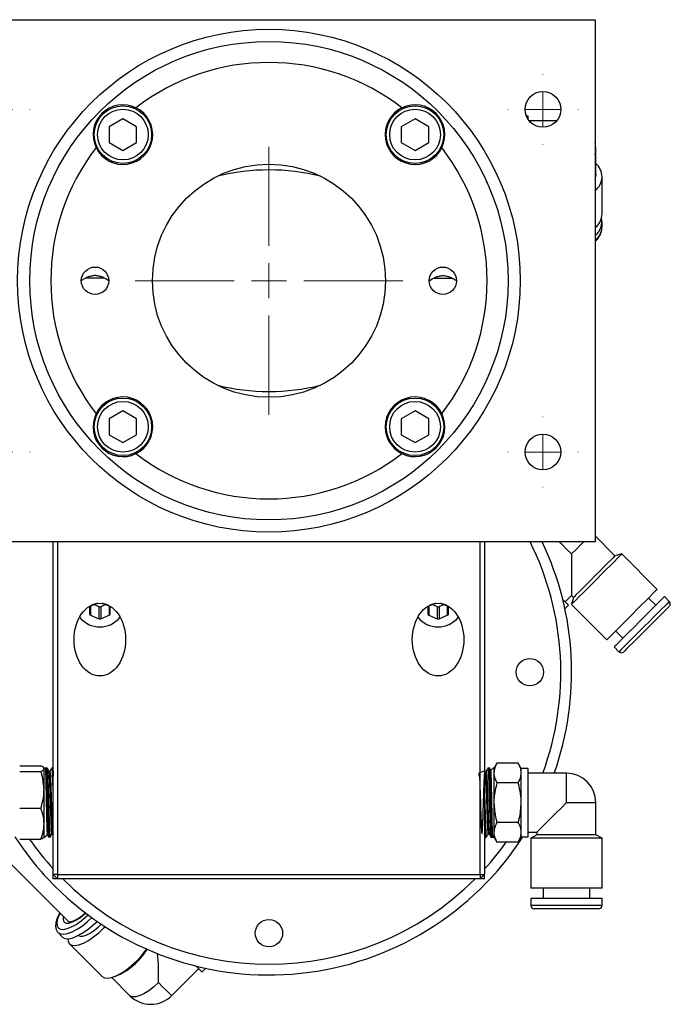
# Model space of a CAD drawing. Header units: inches. Extents: x 1 to 31, y 0.5 to 21.5.
# Tile 12 of 12: x 27.3 to 31, y 8.7 to 14.3. Entities that reach past the tile are written whole.
import ezdxf

# ---------------------------------------------------------------- set-up
doc = ezdxf.new("R2010")
doc.units = ezdxf.units.IN
doc.header["$MEASUREMENT"] = 0

# ---------------------------------------------------------------- blocks, each defined once
blk = doc.blocks.new('SW_CENTERMARKSYMBOL_0')
at = {"color": 0, "linetype": 'Continuous', "lineweight": 18}
for p, q in [((0, 0.2), (0, 0.2025)), ((0, 0), (0, 0.1)), ((-0.2, 0), (-0.2025, 0)), ((0, 0), (-0.1, 0)), ((0, 0), (0, -0.1)), ((0, 0), (0.1, 0)), ((0.2, 0), (0.2025, 0)), ((0, -0.2), (0, -0.2025))]:
    blk.add_line(p, q, dxfattribs=at)
blk = doc.blocks.new('SW_CENTERMARKSYMBOL_1')
at = {"color": 0, "linetype": 'Continuous', "lineweight": 18}
for p, q in [((0, 0.2), (0, 0.2025)), ((0, 0), (0, 0.1)), ((-0.2, 0), (-0.2025, 0)), ((0, 0), (-0.1, 0)), ((0, 0), (0, -0.1)), ((0, 0), (0.1, 0)), ((0.2, 0), (0.2025, 0)), ((0, -0.2), (0, -0.2025))]:
    blk.add_line(p, q, dxfattribs=at)
blk = doc.blocks.new('SW_CENTERMARKSYMBOL_2')
at = {"color": 0, "linetype": 'Continuous', "lineweight": 18}
for p, q in [((0, 0.2), (0, 0.2025)), ((0, 0), (0, 0.1)), ((-0.2, 0), (-0.2025, 0)), ((0, 0), (-0.1, 0)), ((0, 0), (0, -0.1)), ((0, 0), (0.1, 0)), ((0.2, 0), (0.2025, 0)), ((0, -0.2), (0, -0.2025))]:
    blk.add_line(p, q, dxfattribs=at)
blk = doc.blocks.new('SW_CENTERMARKSYMBOL_3')
at = {"color": 0, "linetype": 'Continuous', "lineweight": 18}
for p, q in [((0, 0.2), (0, 0.2025)), ((0, 0), (0, 0.1)), ((-0.2, 0), (-0.2025, 0)), ((0, 0), (-0.1, 0)), ((0, 0), (0, -0.1)), ((0, 0), (0.1, 0)), ((0.2, 0), (0.2025, 0)), ((0, -0.2), (0, -0.2025))]:
    blk.add_line(p, q, dxfattribs=at)
blk = doc.blocks.new('SW_CENTERMARKSYMBOL_4')
at = {"color": 0, "linetype": 'Continuous', "lineweight": 18}
for p, q in [((0, 0.2), (0, 0.77)), ((0, 0), (0, 0.1)), ((-0.2, 0), (-0.77, 0)), ((0, 0), (-0.1, 0)), ((0, 0), (0, -0.1)), ((0, 0), (0.1, 0)), ((0.2, 0), (0.77, 0)), ((0, -0.2), (0, -0.77))]:
    blk.add_line(p, q, dxfattribs=at)

msp = doc.modelspace()

# ---------------------------------------------------------------- linework, layer by layer
at = {"color": 7, "linetype": 'Continuous', "lineweight": 25}
for p, q in [((26.8148, 14.3111), (30.5648, 14.3111)), ((30.5648, 14.3111), (30.5648, 11.3111)), ((30.1798, 13.7575), (30.1696, 13.7575)), ((30.1798, 13.7383), (30.1798, 13.7575)), ((27.8501, 13.7417), (27.7713, 13.6963)), ((27.7713, 13.6963), (27.7713, 13.6054)), ((27.9288, 13.6963), (27.8501, 13.7417)), ((27.9288, 13.6054), (27.9288, 13.6963)), ((29.5295, 13.7417), (29.4507, 13.6963)), ((29.4507, 13.6963), (29.4507, 13.6054)), ((29.6082, 13.6963), (29.5295, 13.7417)), ((29.6082, 13.6054), (29.6082, 13.6963)), ((30.3434, 13.7299), (30.1861, 13.7299)), ((27.7713, 13.6054), (27.8501, 13.5599)), ((27.8501, 13.5599), (27.9288, 13.6054)), ((29.4507, 13.6054), (29.5295, 13.5599)), ((29.5295, 13.5599), (29.6082, 13.6054)), ((30.5694, 13.4235), (30.5694, 13.5606)), ((27.4313, 13.3802), (27.4354, 13.3732)), ((29.9412, 13.3716), (29.9462, 13.3801)), ((30.6049, 13.1947), (30.6049, 13.4083)), ((30.6049, 13.1215), (30.6049, 13.1508)), ((27.7433, 12.8247), (27.6342, 12.8247)), ((29.6363, 12.8247), (29.7454, 12.8247)), ((27.8501, 12.0624), (27.7713, 12.0169)), ((27.9288, 12.0169), (27.8501, 12.0624)), ((29.5295, 12.0624), (29.4507, 12.0169)), ((29.6082, 12.0169), (29.5295, 12.0624)), ((27.7713, 12.0169), (27.7713, 11.926)), ((27.9288, 11.926), (27.9288, 12.0169)), ((29.4507, 12.0169), (29.4507, 11.926)), ((29.6082, 11.926), (29.6082, 12.0169)), ((27.7713, 11.926), (27.8501, 11.8805)), ((27.8501, 11.8805), (27.9288, 11.926)), ((29.4507, 11.926), (29.5295, 11.8805)), ((29.5295, 11.8805), (29.6082, 11.926)), ((30.6792, 11.2299), (30.5648, 11.3443)), ((30.5648, 11.3111), (26.8148, 11.3111)), ((27.4498, 9.3986), (27.4498, 11.3111)), ((27.4748, 11.3111), (27.4748, 9.3986)), ((29.9048, 9.3986), (29.9048, 11.3111)), ((29.9298, 11.3111), (29.9298, 9.3986)), ((30.2603, 11.3111), (30.26, 11.3108)), ((30.4292, 11.2405), (30.4292, 11.0011)), ((30.7187, 11.2405), (30.6792, 11.2299)), ((30.9219, 11.0373), (30.7187, 11.2405)), ((30.4125, 10.9455), (30.3788, 10.9793)), ((30.393, 10.965), (30.4292, 11.0011)), ((30.4292, 11.0011), (30.4398, 10.9905)), ((30.4398, 10.9905), (30.4292, 10.951)), ((30.9136, 10.9454), (30.8718, 10.9872)), ((30.9915, 10.9677), (30.9637, 10.9956)), ((27.6585, 10.9338), (27.6585, 10.8952)), ((27.7033, 10.957), (27.6644, 10.941)), ((27.6644, 10.941), (27.6644, 10.888)), ((27.6846, 10.9493), (27.7116, 10.9383)), ((27.7116, 10.9383), (27.7116, 10.8687)), ((27.7234, 10.9383), (27.7504, 10.9493)), ((27.7234, 10.9383), (27.7234, 10.8687)), ((27.7707, 10.941), (27.7317, 10.957)), ((27.7707, 10.941), (27.7707, 10.888)), ((27.7766, 10.8952), (27.7766, 10.9338)), ((29.603, 10.9338), (29.603, 10.8952)), ((29.6479, 10.957), (29.6089, 10.941)), ((29.6089, 10.941), (29.6089, 10.888)), ((29.6292, 10.9493), (29.6561, 10.9383)), ((29.6561, 10.9383), (29.6561, 10.8687)), ((29.668, 10.9383), (29.6949, 10.9493)), ((29.668, 10.9383), (29.668, 10.8687)), ((29.7152, 10.941), (29.6762, 10.957)), ((29.7152, 10.941), (29.7152, 10.888)), ((29.7211, 10.8952), (29.7211, 10.9338)), ((30.3914, 10.9244), (30.4125, 10.9455)), ((30.4292, 10.951), (30.6324, 10.7478)), ((27.6644, 10.888), (27.7116, 10.8687)), ((27.7234, 10.8687), (27.7707, 10.888)), ((29.6089, 10.888), (29.6561, 10.8687)), ((29.668, 10.8687), (29.7152, 10.888)), ((30.6825, 10.7979), (30.7242, 10.7561)), ((30.6741, 10.706), (30.702, 10.6782)), ((27.2567, 10.0227), (27.379, 10.0227)), ((30.0005, 10.0389), (29.9829, 10.0085)), ((30.1228, 10.0389), (30.0005, 10.0389)), ((30.1404, 10.0085), (30.1228, 10.0389)), ((27.2567, 9.9902), (27.379, 9.9902)), ((27.405, 10.0057), (27.3966, 10.0141)), ((27.3966, 9.6091), (27.3966, 10.0141)), ((27.4064, 10.0117), (27.4037, 10.0071)), ((27.4105, 10.0137), (27.4101, 10.0137)), ((27.4463, 10.0126), (27.4457, 10.0126)), ((27.4498, 10.0103), (27.4496, 10.0106)), ((29.9325, 9.9917), (29.9298, 9.9963)), ((29.9538, 10.0132), (29.9533, 10.0132)), ((29.9829, 10.0141), (29.9643, 9.9955)), ((29.9829, 10.0141), (29.9829, 9.6091)), ((30.1798, 10.0085), (30.1404, 10.0085)), ((30.1404, 9.9821), (30.1404, 10.0085)), ((30.1404, 9.8116), (30.1404, 9.9821)), ((30.1798, 9.8116), (30.1798, 10.0085)), ((30.4001, 9.9809), (30.1798, 9.9809)), ((30.4001, 9.8116), (30.4001, 9.9809)), ((30.1228, 9.9253), (30.0005, 9.9253)), ((30.1404, 9.6411), (30.1404, 9.8116)), ((30.1798, 9.6148), (30.1798, 9.8116)), ((30.4001, 9.8116), (30.5694, 9.8116)), ((30.5694, 9.6273), (30.5694, 9.8116)), ((27.2567, 9.7792), (27.379, 9.7792)), ((30.1228, 9.698), (30.0005, 9.698)), ((27.0227, 9.6423), (27.5391, 9.126)), ((27.3966, 9.6091), (27.4166, 9.629)), ((27.4492, 9.6318), (27.4498, 9.6307)), ((30.1404, 9.6148), (30.1404, 9.6411)), ((30.1798, 9.6423), (30.2308, 9.6423)), ((30.2308, 9.6273), (30.1954, 9.6068)), ((30.2308, 9.6423), (30.2308, 9.6273)), ((30.5694, 9.6273), (30.2308, 9.6273)), ((30.6049, 9.6068), (30.5694, 9.6273)), ((27.2567, 9.6006), (27.379, 9.6006)), ((27.4279, 9.6101), (27.4285, 9.6101)), ((29.9298, 9.6166), (29.932, 9.6126)), ((29.9354, 9.6106), (29.9359, 9.6106)), ((29.9711, 9.6095), (29.9717, 9.6095)), ((29.9755, 9.6116), (29.9773, 9.6148)), ((29.9762, 9.6159), (29.9829, 9.6091)), ((29.9829, 9.6148), (30.0005, 9.5843)), ((30.1228, 9.5843), (30.0005, 9.5843)), ((30.1228, 9.5843), (30.1404, 9.6148)), ((30.1404, 9.6148), (30.1798, 9.6148)), ((30.1954, 9.6068), (30.1954, 9.3195)), ((30.6049, 9.6068), (30.1954, 9.6068)), ((30.6049, 9.3195), (30.6049, 9.6068)), ((27.4748, 9.3986), (27.4498, 9.3986)), ((27.4498, 9.3986), (27.4748, 9.3736)), ((27.4498, 9.3736), (27.4498, 9.3986)), ((27.4748, 9.3986), (29.9048, 9.3986)), ((27.4748, 9.3986), (27.4748, 9.3736)), ((29.9048, 9.3986), (29.9298, 9.3986)), ((29.9048, 9.3986), (29.9048, 9.3736)), ((29.9048, 9.3736), (29.9298, 9.3986)), ((29.9298, 9.3736), (29.9298, 9.3986)), ((27.4748, 9.3736), (27.4498, 9.3736)), ((29.9048, 9.3736), (27.4748, 9.3736)), ((29.9298, 9.3736), (29.9048, 9.3736)), ((30.6049, 9.3195), (30.1954, 9.3195)), ((30.2663, 9.3195), (30.2663, 9.2604)), ((30.534, 9.2604), (30.534, 9.3195)), ((30.1954, 9.2604), (30.1954, 9.2211)), ((30.6049, 9.2604), (30.1954, 9.2604)), ((30.6049, 9.2211), (30.6049, 9.2604)), ((30.6049, 9.2211), (30.1954, 9.2211)), ((30.5852, 9.2014), (30.2151, 9.2014)), ((27.4779, 9.0647), (27.5037, 9.0389)), ((27.5425, 9.0001), (27.7311, 8.8114)), ((28.1301, 8.702), (28.2859, 8.8578)), ((28.3054, 8.8384), (28.3265, 8.8595)), ((27.7864, 8.8063), (27.8906, 8.702)), ((27.8087, 8.8146), (27.8337, 8.8256))]:
    msp.add_line(p, q, dxfattribs=at)
at = {"color": 7, "linetype": 'Continuous', "lineweight": 25, "flags": 128}
for points in [[(30.5694, 13.5606), (30.5662, 13.5936), (30.5648, 13.6)], [(30.5648, 13.5343), (30.5652, 13.5354), (30.5694, 13.5606)], [(30.5694, 13.4235), (30.5655, 13.3992), (30.5648, 13.3972)], [(30.4292, 11.2405), (30.4025, 11.2672), (30.3772, 11.2925), (30.3586, 11.3111)], [(30.4292, 11.2405), (30.4558, 11.2672), (30.4811, 11.2925), (30.4997, 11.3111)], [(30.7187, 11.2405), (30.716, 11.2377), (30.7077, 11.2295), (30.6943, 11.2161), (30.6763, 11.1981), (30.6544, 11.1761), (30.6294, 11.1511), (30.6022, 11.124), (30.574, 11.0957), (30.5457, 11.0675), (30.5186, 11.0403), (30.4936, 11.0153), (30.4716, 10.9934), (30.4536, 10.9754), (30.4402, 10.962), (30.432, 10.9537), (30.4292, 10.951), (30.4292, 10.951)], [(30.6792, 11.2299), (30.6764, 11.2271), (30.6682, 11.2188), (30.6548, 11.2055), (30.637, 11.1877), (30.6156, 11.1663), (30.5915, 11.1422), (30.566, 11.1167), (30.5401, 11.0908), (30.5152, 11.0659), (30.4923, 11.043), (30.4726, 11.0233), (30.4569, 11.0076), (30.4461, 10.9967), (30.4405, 10.9912), (30.4398, 10.9905)], [(30.9219, 11.0373), (30.9191, 11.0345), (30.9109, 11.0263), (30.8975, 11.0129), (30.8795, 10.9949), (30.8576, 10.973), (30.8325, 10.948), (30.8054, 10.9208), (30.7771, 10.8926), (30.7489, 10.8643), (30.7217, 10.8372), (30.6967, 10.8121), (30.6748, 10.7902), (30.6568, 10.7722), (30.6434, 10.7588), (30.6352, 10.7506), (30.6324, 10.7478)], [(30.9637, 10.9956), (30.9609, 10.9928), (30.9526, 10.9845), (30.9393, 10.9712), (30.9213, 10.9532), (30.8993, 10.9312), (30.8743, 10.9062), (30.8471, 10.879), (30.8189, 10.8508), (30.7907, 10.8226), (30.7635, 10.7954), (30.7385, 10.7704), (30.7165, 10.7484), (30.6985, 10.7304), (30.6852, 10.7171), (30.6769, 10.7088), (30.6741, 10.706), (30.6741, 10.706)], [(30.9915, 10.9677), (30.9887, 10.9649), (30.9805, 10.9567), (30.9671, 10.9433), (30.9491, 10.9253), (30.9272, 10.9034), (30.9021, 10.8784), (30.875, 10.8512), (30.8467, 10.823), (30.8185, 10.7947), (30.7913, 10.7676), (30.7663, 10.7425), (30.7444, 10.7206), (30.7264, 10.7026), (30.713, 10.6892), (30.7048, 10.681), (30.702, 10.6782), (30.702, 10.6782)], [(30.9915, 10.9399), (30.9888, 10.9372), (30.9809, 10.9293), (30.968, 10.9164), (30.9508, 10.8992), (30.9299, 10.8782), (30.9061, 10.8545), (30.8805, 10.8289), (30.854, 10.8024), (30.8279, 10.7762), (30.803, 10.7514), (30.7806, 10.7289), (30.7614, 10.7098), (30.7463, 10.6946), (30.7358, 10.6842), (30.7305, 10.6789), (30.7298, 10.6782)], [(30.4001, 9.8116), (30.369, 9.7805), (30.339, 9.7505), (30.311, 9.7225), (30.2861, 9.6976), (30.265, 9.6765), (30.2486, 9.6601), (30.2373, 9.6488), (30.2316, 9.643), (30.2308, 9.6423)], [(27.4888, 9.1763), (27.4843, 9.1675), (27.4745, 9.1428), (27.4703, 9.1213), (27.4717, 9.104), (27.4788, 9.0916)], [(27.5123, 9.125), (27.5237, 9.1191), (27.5402, 9.1193), (27.5607, 9.1255), (27.5841, 9.1373), (27.609, 9.154), (27.6339, 9.1747), (27.6359, 9.1766)], [(27.4779, 9.0647), (27.4911, 9.057), (27.5094, 9.0552), (27.5321, 9.0592), (27.5583, 9.0691), (27.5869, 9.0844), (27.6169, 9.1044), (27.6471, 9.1285), (27.6711, 9.1505)], [(27.4788, 9.0916), (27.4913, 9.0845), (27.5086, 9.083), (27.5301, 9.0873), (27.5548, 9.097), (27.5817, 9.112), (27.6098, 9.1314), (27.6379, 9.1546), (27.6501, 9.1659)], [(27.5037, 9.0389), (27.517, 9.0312), (27.5353, 9.0293), (27.558, 9.0334), (27.5841, 9.0433), (27.6127, 9.0585), (27.6427, 9.0786), (27.6729, 9.1027), (27.7014, 9.1291)], [(27.5947, 9.0484), (27.6037, 9.0445), (27.6198, 9.0447), (27.6397, 9.0507), (27.6624, 9.0622), (27.6865, 9.0784), (27.7107, 9.0986), (27.7254, 9.1128)], [(27.5425, 9.0001), (27.5557, 8.9924), (27.5741, 8.9905), (27.5967, 8.9946), (27.6229, 9.0045), (27.6515, 9.0197), (27.6815, 9.0398), (27.7117, 9.0639), (27.741, 9.0911), (27.7479, 9.0981)], [(27.5328, 9.0292), (27.5348, 9.0134), (27.5425, 9.0001)], [(27.7311, 8.8114), (27.7444, 8.8037), (27.7627, 8.8019), (27.7854, 8.806), (27.8115, 8.8158), (27.8401, 8.8311), (27.8701, 8.8512), (27.9003, 8.8753), (27.9296, 8.9025), (27.9568, 8.9317), (27.9809, 8.962), (27.9864, 8.9696)], [(28.2716, 8.8721), (28.2809, 8.8628), (28.2941, 8.8496), (28.3023, 8.8414), (28.3053, 8.8384), (28.3054, 8.8384)], [(28.0548, 8.7773), (28.027, 8.7518), (27.9985, 8.7298), (27.9705, 8.7124), (27.9445, 8.7004), (27.9218, 8.6946), (27.9035, 8.6951), (27.8906, 8.702)], [(28.0548, 8.7773), (28.0784, 8.7537), (28.0986, 8.7335), (28.1144, 8.7177), (28.125, 8.7071), (28.1298, 8.7023), (28.1301, 8.702)]]:
    msp.add_lwpolyline(points, dxfattribs=at)
at = {"color": 7, "linetype": 'Continuous', "lineweight": 25}
for centre, radius in [((28.6898, 12.8111), 1.445), ((28.6898, 12.8111), 1.375), ((30.2648, 13.7956), 0.1025), ((27.8501, 13.6508), 0.1654), ((29.5295, 13.6508), 0.1654), ((27.8501, 13.6508), 0.1457), ((29.5295, 13.6508), 0.1457), ((28.6898, 12.8111), 0.67), ((27.6898, 12.8111), 0.0787), ((29.6898, 12.8111), 0.0787), ((27.8501, 11.9714), 0.1654), ((27.8501, 11.9714), 0.1457), ((29.5295, 11.9714), 0.1654), ((29.5295, 11.9714), 0.1457), ((30.2648, 11.8266), 0.1025), ((30.1898, 10.5611), 0.0787), ((28.6898, 9.0611), 0.0787)]:
    msp.add_circle(centre, radius, dxfattribs=at)
for centre, radius, start, end in [((28.6898, 12.8111), 1.254, 52.4275, 127.5725), ((27.8501, 13.6508), 0.1715, 64.0505, 205.9495), ((29.5295, 13.6508), 0.1715, 334.0505, 115.9495), ((27.8501, 13.6508), 0.1715, 205.9495, 64.0505), ((29.5295, 13.6508), 0.1715, 115.9495, 334.0505), ((28.6898, 12.8111), 1.254, 142.4275, 217.5725), ((28.6898, 12.8111), 1.254, 322.4275, 37.5725), ((30.493, 13.4035), 0.112, 2.4872, 46.9471), ((28.6898, 12.1961), 1.2515, 76.3048, 103.6952), ((30.4914, 13.4137), 0.1136, 310.2453, 357.3041), ((30.4914, 13.2), 0.1136, 310.245, 357.3043), ((30.4959, 13.1528), 0.1082, 309.5666, 10.606), ((30.4914, 13.1268), 0.1136, 310.2453, 357.3041), ((28.6898, 13.4262), 1.2515, 256.3048, 283.6952), ((27.8501, 11.9714), 0.1715, 295.9495, 154.0505), ((29.5295, 11.9714), 0.1715, 25.9495, 244.0505), ((27.8501, 11.9714), 0.1715, 154.0505, 295.9495), ((29.5295, 11.9714), 0.1715, 244.0505, 25.9495), ((28.6898, 12.8111), 1.254, 232.4275, 307.5725), ((28.6898, 10.5611), 1.678, 339.771, 26.5489), ((28.6898, 10.5611), 1.74, 340.5215, 25.5215), ((27.6668, 10.933), 0.00838, 106.9295, 174.6069), ((27.7175, 10.9532), 0.0161, 248.4183, 291.5817), ((27.7682, 10.933), 0.00838, 5.3931, 73.0705), ((29.6113, 10.933), 0.00838, 106.9295, 174.6069), ((29.662, 10.9532), 0.0161, 248.4183, 291.5817), ((29.7128, 10.933), 0.00838, 5.3931, 73.0705), ((30.9776, 10.9538), 0.0197, 315, 45), ((27.7175, 10.9701), 0.149, 218.4667, 321.5333), ((27.6668, 10.896), 0.00838, 185.3925, 253.0705), ((27.7175, 10.8836), 0.0161, 248.4195, 291.5805), ((27.7682, 10.896), 0.00838, 286.9295, 354.6075), ((29.662, 10.9701), 0.149, 218.4667, 321.5333), ((29.6113, 10.896), 0.00838, 185.3925, 253.0705), ((29.662, 10.8836), 0.0161, 248.4195, 291.5805), ((29.7128, 10.896), 0.00838, 286.9295, 354.6075), ((30.7159, 10.6921), 0.0197, 225, 315), ((30.4001, 9.8116), 0.1693, 0, 90), ((28.6898, 10.5611), 1.74, 212.9481, 225), ((28.6898, 10.5611), 1.678, 214.9207, 222.3558), ((28.6898, 10.5611), 1.74, 225, 327.0519), ((28.6898, 10.5611), 1.678, 317.6442, 324.4), ((28.6898, 10.5611), 1.678, 225, 314.9529), ((30.2151, 9.2211), 0.0197, 180, 270), ((30.5852, 9.2211), 0.0197, 270, 0), ((27.5432, 9.1461), 0.0375, 162.212, 214.265), ((27.6557, 9.1783), 0.395, 296.7869, 327.8374), ((28.0104, 8.8217), 0.1693, 225, 315)]:
    msp.add_arc(centre, radius, start, end, dxfattribs=at)
for centre in [(27.7175, 10.7486), (29.662, 10.7486)]:
    msp.add_ellipse(centre, major_axis=(0, 0.2093), ratio=0.707107, dxfattribs=at)
msp.add_ellipse((28.0104, 8.8217), major_axis=(0, 0.2351), ratio=0.192511, start_param=4.522205, end_param=5.256148, dxfattribs=at)
for points, knots in [([(30.5648, 13.0367), (30.57, 13.0418), (30.5828, 13.0541), (30.5959, 13.0768), (30.6038, 13.1004), (30.6045, 13.1155), (30.6049, 13.1215)], [0, 0, 0, 0, 0.212325, 0.512092, 0.806271, 1, 1, 1, 1]), ([(27.7685, 12.811), (27.7573, 12.8187), (27.7455, 12.8253), (27.7259, 12.8335), (27.7192, 12.8358), (27.7049, 12.8393), (27.6974, 12.8404), (27.6821, 12.8403), (27.6746, 12.8393), (27.6603, 12.8358), (27.6536, 12.8335), (27.6407, 12.8281), (27.6345, 12.825), (27.6224, 12.8184), (27.6166, 12.8148), (27.611, 12.811)], [0, 0, 0, 0, 0.25, 0.25, 0.375, 0.375, 0.5, 0.5, 0.625, 0.625, 0.75, 0.75, 0.875, 0.875, 1, 1, 1, 1]), ([(29.611, 12.811), (29.6223, 12.8187), (29.6341, 12.8253), (29.6536, 12.8335), (29.6604, 12.8358), (29.6747, 12.8393), (29.6822, 12.8404), (29.6974, 12.8403), (29.7049, 12.8393), (29.7192, 12.8358), (29.7259, 12.8335), (29.7389, 12.8281), (29.7451, 12.825), (29.7571, 12.8184), (29.7629, 12.8148), (29.7685, 12.811)], [0, 0, 0, 0, 0.25, 0.25, 0.375, 0.375, 0.5, 0.5, 0.625, 0.625, 0.75, 0.75, 0.875, 0.875, 1, 1, 1, 1]), ([(27.3966, 10.0064), (27.3966, 10.0068), (27.3964, 10.0097), (27.3926, 10.0152), (27.3836, 10.0202), (27.379, 10.0227)], [0, 0, 0, 0, 0.070063, 0.53077, 1, 1, 1, 1]), ([(30.0005, 10.0389), (29.9956, 10.0297), (29.9857, 10.0111), (29.9838, 9.9918), (29.9829, 9.9821)], [0, 0, 0, 0, 0.4954576, 1, 1, 1, 1]), ([(30.1404, 9.9821), (30.1404, 9.9834), (30.1402, 9.9936), (30.1364, 10.0129), (30.1274, 10.0302), (30.1228, 10.0389)], [0, 0, 0, 0, 0.0700629, 0.5307705, 1, 1, 1, 1]), ([(27.379, 9.9902), (27.384, 9.9929), (27.3939, 9.9982), (27.3957, 10.0037), (27.3966, 10.0064)], [0, 0, 0, 0, 0.495458, 1, 1, 1, 1]), ([(27.3966, 9.8847), (27.3943, 9.9133), (27.3915, 9.9491), (27.3811, 9.9834), (27.379, 9.9902)], [0, 0, 0, 0, 0.801725, 1, 1, 1, 1]), ([(27.4038, 10.0044), (27.404, 10.0042), (27.4047, 10.0038), (27.4058, 9.978), (27.4071, 9.9335), (27.4083, 9.8749), (27.4096, 9.81), (27.4108, 9.7462), (27.412, 9.6904), (27.4133, 9.6503), (27.4143, 9.6292), (27.4149, 9.6301), (27.4151, 9.6304)], [0, 0, 0, 0, 0.073354, 0.185536, 0.296951, 0.407741, 0.517969, 0.627334, 0.735889, 0.843772, 0.951108, 1, 1, 1, 1]), ([(27.426, 9.6229), (27.4257, 9.6194), (27.4248, 9.6082), (27.4232, 9.6133), (27.4213, 9.6375), (27.4194, 9.6825), (27.4174, 9.7418), (27.4155, 9.8091), (27.4136, 9.8767), (27.4117, 9.9372), (27.4098, 9.9828), (27.408, 10.0098), (27.4068, 10.0098), (27.4063, 10.0099)], [0, 0, 0, 0, 0.04513, 0.142333, 0.239564, 0.336816, 0.434099, 0.531416, 0.628766, 0.726135, 0.823533, 0.920964, 1, 1, 1, 1]), ([(27.4089, 10.0042), (27.4088, 10.004), (27.4086, 10.0035), (27.4085, 10.0004), (27.4084, 9.9987)], [0, 0, 0, 0, 0.422746, 1, 1, 1, 1]), ([(27.41, 10.0112), (27.4104, 10.0111), (27.4115, 10.0109), (27.4132, 9.9844), (27.4151, 9.9385), (27.4171, 9.8774), (27.419, 9.8092), (27.4209, 9.7413), (27.4228, 9.6811), (27.4247, 9.6366), (27.4264, 9.612), (27.4275, 9.6126), (27.4279, 9.6128)], [0, 0, 0, 0, 0.074045, 0.181604, 0.289128, 0.396625, 0.504097, 0.611531, 0.718928, 0.826296, 0.93364, 1, 1, 1, 1]), ([(27.4284, 9.6124), (27.4282, 9.6117), (27.4274, 9.6085), (27.4259, 9.6259), (27.424, 9.6633), (27.4221, 9.7192), (27.4202, 9.7851), (27.4183, 9.8543), (27.4163, 9.9184), (27.4144, 9.971), (27.4125, 10.004), (27.4111, 10.0173), (27.4102, 10.0119), (27.4101, 10.0107)], [0, 0, 0, 0, 0.028228, 0.13286, 0.237517, 0.3422, 0.446921, 0.551677, 0.65646, 0.761267, 0.86611, 0.97099, 1, 1, 1, 1]), ([(27.4253, 9.992), (27.4234, 9.9953), (27.4196, 10.0018), (27.4159, 10.0083), (27.414, 10.0116)], [0, 0, 0, 0, 0.499982, 1, 1, 1, 1]), ([(27.4141, 10.0102), (27.4146, 10.0079), (27.4158, 10.0031), (27.4177, 9.9689), (27.4196, 9.9177), (27.4215, 9.8539), (27.4234, 9.7855), (27.4253, 9.7202), (27.4273, 9.6649), (27.4292, 9.6275), (27.4307, 9.6101), (27.4316, 9.6139), (27.4319, 9.6151)], [0, 0, 0, 0, 0.093723, 0.201472, 0.309186, 0.416878, 0.524541, 0.632163, 0.739748, 0.847309, 0.954844, 1, 1, 1, 1]), ([(27.4313, 9.9921), (27.4303, 9.9912), (27.4283, 9.9896), (27.4263, 9.9912), (27.4253, 9.9921)], [0, 0, 0, 0, 0.500137, 1, 1, 1, 1]), ([(27.4431, 9.6327), (27.4427, 9.6324), (27.4418, 9.6318), (27.4403, 9.6472), (27.4387, 9.6743), (27.4372, 9.7121), (27.4356, 9.7573), (27.434, 9.8067), (27.4325, 9.8564), (27.4309, 9.9027), (27.4294, 9.9425), (27.4278, 9.9718), (27.4265, 9.9888), (27.4256, 9.99), (27.4253, 9.9904)], [0, 0, 0, 0, 0.071879, 0.159276, 0.246691, 0.334138, 0.421602, 0.509092, 0.596608, 0.68414, 0.771703, 0.859288, 0.946893, 1, 1, 1, 1]), ([(27.442, 10.0104), (27.4402, 10.0074), (27.4366, 10.0012), (27.4331, 9.9951), (27.4313, 9.992)], [0, 0, 0, 0, 0.500022, 1, 1, 1, 1]), ([(27.4492, 9.6334), (27.449, 9.6334), (27.4482, 9.6333), (27.447, 9.6474), (27.4454, 9.6742), (27.4439, 9.7121), (27.4423, 9.7573), (27.4407, 9.8067), (27.4392, 9.8564), (27.4376, 9.9028), (27.4361, 9.9423), (27.4345, 9.9724), (27.4329, 9.989), (27.4319, 9.9951), (27.4313, 9.9918), (27.4313, 9.9917)], [0, 0, 0, 0, 0.034968, 0.122187, 0.209423, 0.296691, 0.383976, 0.471287, 0.558624, 0.645977, 0.733362, 0.820767, 0.908192, 0.995648, 1, 1, 1, 1]), ([(27.4498, 9.8594), (27.4492, 9.8776), (27.4481, 9.9173), (27.4462, 9.9666), (27.4443, 10), (27.4429, 10.0139), (27.4421, 10.0091), (27.4419, 10.0081)], [0, 0, 0, 0, 0.206513, 0.449998, 0.693531, 0.937137, 1, 1, 1, 1]), ([(27.4438, 10.0009), (27.4439, 10.0016), (27.4441, 10.0051), (27.4442, 10.0052), (27.4444, 10.0053)], [0, 0, 0, 0, 0.21649, 1, 1, 1, 1]), ([(27.4457, 10.0118), (27.4458, 10.012), (27.4464, 10.0158), (27.4478, 10.0002), (27.4491, 9.9816), (27.4497, 9.9635), (27.4498, 9.9627)], [0, 0, 0, 0, 0.035987, 0.507203, 0.978297, 1, 1, 1, 1]), ([(27.4498, 9.9726), (27.4495, 9.9786), (27.4486, 9.9989), (27.4474, 10.0124), (27.4465, 10.0104), (27.4462, 10.0098)], [0, 0, 0, 0, 0.227262, 0.769988, 1, 1, 1, 1]), ([(29.9325, 9.9912), (29.9177, 9.9891), (29.89, 9.9851), (29.9023, 9.9562), (29.9014, 9.916), (29.9039, 9.8657), (29.9054, 9.8103), (29.9072, 9.7549), (29.909, 9.7049), (29.9107, 9.6649), (29.9125, 9.6388), (29.9142, 9.6291), (29.916, 9.6366), (29.9177, 9.6607), (29.9195, 9.6991), (29.9213, 9.7482), (29.923, 9.8033), (29.9247, 9.8572), (29.9263, 9.905), (29.9279, 9.944), (29.9294, 9.9731), (29.931, 9.9901), (29.9326, 9.9937), (29.9341, 9.9838), (29.9357, 9.9609), (29.9372, 9.9268), (29.9388, 9.884), (29.9404, 9.8358), (29.9419, 9.7858), (29.9435, 9.7377), (29.9451, 9.6951), (29.9466, 9.661), (29.9482, 9.6391), (29.9494, 9.6294), (29.9501, 9.6319), (29.9503, 9.6326)], [0, 0, 0, 0, 0.03691, 0.069338, 0.101773, 0.13422, 0.166678, 0.199143, 0.231618, 0.264106, 0.296602, 0.329106, 0.361623, 0.39415, 0.426684, 0.459229, 0.491786, 0.52435, 0.553329, 0.582317, 0.611311, 0.640314, 0.669325, 0.698342, 0.72737, 0.756403, 0.785445, 0.814495, 0.843551, 0.872617, 0.90169, 0.93077, 0.95986, 0.988956, 1, 1, 1, 1]), ([(29.9386, 9.9916), (29.9376, 9.9907), (29.9355, 9.9891), (29.9335, 9.9907), (29.9325, 9.9916)], [0, 0, 0, 0, 0.499917, 1, 1, 1, 1]), ([(29.9499, 10.0111), (29.948, 10.0079), (29.9442, 10.0014), (29.9405, 9.9948), (29.9386, 9.9916)], [0, 0, 0, 0, 0.500021, 1, 1, 1, 1]), ([(29.9386, 9.9899), (29.9388, 9.9907), (29.9396, 9.9933), (29.9408, 9.9833), (29.9424, 9.961), (29.9439, 9.9267), (29.9455, 9.884), (29.9471, 9.8358), (29.9486, 9.7858), (29.9502, 9.7377), (29.9517, 9.6952), (29.9533, 9.6609), (29.9549, 9.6396), (29.9559, 9.6298), (29.9564, 9.6311), (29.9564, 9.6312)], [0, 0, 0, 0, 0.037674, 0.124972, 0.212301, 0.299647, 0.387019, 0.474418, 0.561832, 0.649277, 0.736744, 0.82423, 0.911747, 0.99928, 1, 1, 1, 1]), ([(29.9685, 9.6151), (29.9682, 9.6135), (29.9673, 9.6084), (29.9657, 9.6239), (29.9638, 9.6593), (29.9619, 9.7132), (29.96, 9.7778), (29.9581, 9.8464), (29.9561, 9.9108), (29.9542, 9.9644), (29.9523, 9.9991), (29.9508, 10.0141), (29.95, 10.0097), (29.9498, 10.0087)], [0, 0, 0, 0, 0.045808, 0.148625, 0.25141, 0.354157, 0.456871, 0.559564, 0.662228, 0.764854, 0.867444, 0.970013, 1, 1, 1, 1]), ([(29.9515, 10.0024), (29.9516, 10.0033), (29.9518, 10.0064), (29.9519, 10.0064), (29.9521, 10.0064)], [0, 0, 0, 0, 0.28685, 1, 1, 1, 1]), ([(29.9533, 10.0118), (29.9534, 10.0122), (29.9542, 10.0159), (29.9555, 10.0006), (29.9574, 9.966), (29.9594, 9.9118), (29.9613, 9.8468), (29.9632, 9.7776), (29.9651, 9.7124), (29.967, 9.6578), (29.969, 9.6224), (29.9704, 9.6068), (29.9712, 9.6109), (29.9714, 9.6118)], [0, 0, 0, 0, 0.015219, 0.121462, 0.227731, 0.334039, 0.440382, 0.546753, 0.653147, 0.759579, 0.866047, 0.972546, 1, 1, 1, 1]), ([(29.9537, 9.9702), (29.954, 9.9759), (29.9546, 9.9902), (29.9552, 9.9954), (29.9555, 9.9985)], [0, 0, 0, 0, 0.396023, 1, 1, 1, 1]), ([(29.9717, 9.6112), (29.9712, 9.612), (29.97, 9.6138), (29.9682, 9.6435), (29.9663, 9.6918), (29.9644, 9.7542), (29.9625, 9.8228), (29.9606, 9.8902), (29.9586, 9.9489), (29.9567, 9.9909), (29.9551, 10.0127), (29.9542, 10.0109), (29.9539, 10.0103)], [0, 0, 0, 0, 0.087682, 0.19525, 0.302778, 0.410271, 0.517736, 0.625178, 0.732581, 0.839947, 0.947284, 1, 1, 1, 1]), ([(29.9557, 10.0004), (29.9559, 10.0033), (29.9568, 10.0146), (29.9583, 10.0115), (29.9602, 9.9902), (29.9621, 9.9474), (29.964, 9.8896), (29.966, 9.8228), (29.9679, 9.7548), (29.9698, 9.693), (29.9717, 9.6451), (29.9736, 9.6143), (29.9749, 9.6127), (29.9755, 9.6118)], [0, 0, 0, 0, 0.033825, 0.130409, 0.227013, 0.323648, 0.420317, 0.517018, 0.613738, 0.710488, 0.80727, 0.904088, 1, 1, 1, 1]), ([(29.9673, 9.9942), (29.9659, 9.9968), (29.9626, 10.0024), (29.9594, 10.008), (29.9576, 10.0111)], [0, 0, 0, 0, 0.452516, 1, 1, 1, 1]), ([(29.9772, 9.6169), (29.9769, 9.6177), (29.9761, 9.6195), (29.975, 9.6485), (29.9737, 9.6954), (29.9725, 9.7555), (29.9713, 9.8211), (29.97, 9.8847), (29.9688, 9.9396), (29.9675, 9.9777), (29.9666, 9.9965), (29.966, 9.9949), (29.9659, 9.9945)], [0, 0, 0, 0, 0.087082, 0.199764, 0.311557, 0.422586, 0.532993, 0.642838, 0.751824, 0.860003, 0.967513, 1, 1, 1, 1]), ([(29.9829, 9.9821), (29.9829, 9.9807), (29.9831, 9.9705), (29.9869, 9.9513), (29.996, 9.934), (30.0005, 9.9253)], [0, 0, 0, 0, 0.070063, 0.53077, 1, 1, 1, 1]), ([(30.1228, 9.9253), (30.1277, 9.9345), (30.1377, 9.9531), (30.1395, 9.9724), (30.1404, 9.9821)], [0, 0, 0, 0, 0.495458, 1, 1, 1, 1]), ([(30.0005, 9.9253), (29.9932, 9.8961), (29.9839, 9.8586), (29.9831, 9.8201), (29.9829, 9.8116)], [0, 0, 0, 0, 0.778132, 1, 1, 1, 1]), ([(30.1404, 9.8116), (30.1402, 9.8204), (30.1394, 9.8589), (30.13, 9.8963), (30.1228, 9.9253)], [0, 0, 0, 0, 0.22855, 1, 1, 1, 1]), ([(27.379, 9.7792), (27.3863, 9.8063), (27.3956, 9.8411), (27.3964, 9.8768), (27.3966, 9.8847)], [0, 0, 0, 0, 0.778132, 1, 1, 1, 1]), ([(29.9298, 9.8384), (29.9303, 9.8194), (29.9315, 9.778), (29.9333, 9.7165), (29.9353, 9.6622), (29.9372, 9.6263), (29.9387, 9.6101), (29.9395, 9.6142), (29.9397, 9.6152)], [0, 0, 0, 0, 0.163573, 0.356431, 0.549326, 0.742279, 0.935298, 1, 1, 1, 1]), ([(29.9829, 9.8116), (29.9852, 9.7808), (29.9881, 9.7423), (29.9984, 9.7053), (30.0005, 9.698)], [0, 0, 0, 0, 0.801725, 1, 1, 1, 1]), ([(30.1228, 9.698), (30.125, 9.7056), (30.1353, 9.7426), (30.1382, 9.7811), (30.1404, 9.8116)], [0, 0, 0, 0, 0.2067995, 1, 1, 1, 1]), ([(27.3966, 9.6899), (27.3966, 9.692), (27.3964, 9.708), (27.3926, 9.7382), (27.3836, 9.7654), (27.379, 9.7792)], [0, 0, 0, 0, 0.0700626, 0.5307711, 1, 1, 1, 1]), ([(27.379, 9.6006), (27.384, 9.6151), (27.3939, 9.6443), (27.3957, 9.6746), (27.3966, 9.6899)], [0, 0, 0, 0, 0.495458, 1, 1, 1, 1]), ([(29.9362, 9.613), (29.936, 9.6121), (29.9352, 9.6083), (29.9337, 9.6244), (29.9318, 9.6612), (29.9305, 9.6968), (29.9298, 9.7192), (29.9298, 9.7202)], [0, 0, 0, 0, 0.086092, 0.386212, 0.686236, 0.986181, 1, 1, 1, 1]), ([(29.9298, 9.705), (29.93, 9.6966), (29.931, 9.6684), (29.9325, 9.6354), (29.9341, 9.6118), (29.9351, 9.613), (29.9355, 9.6134)], [0, 0, 0, 0, 0.140974, 0.477636, 0.814416, 1, 1, 1, 1]), ([(30.0005, 9.698), (29.9956, 9.6887), (29.9857, 9.6701), (29.9838, 9.6509), (29.9829, 9.6411)], [0, 0, 0, 0, 0.4954576, 1, 1, 1, 1]), ([(30.1404, 9.6411), (30.1404, 9.6425), (30.1402, 9.6527), (30.1364, 9.6719), (30.1274, 9.6892), (30.1228, 9.698)], [0, 0, 0, 0, 0.070063, 0.53077, 1, 1, 1, 1]), ([(27.4135, 9.6305), (27.4153, 9.6275), (27.4189, 9.6213), (27.4224, 9.6151), (27.4242, 9.6121)], [0, 0, 0, 0, 0.499985, 1, 1, 1, 1]), ([(27.428, 9.6534), (27.4277, 9.6458), (27.4271, 9.6321), (27.4265, 9.6275), (27.4263, 9.6255)], [0, 0, 0, 0, 0.551334, 1, 1, 1, 1]), ([(27.4302, 9.6213), (27.43, 9.619), (27.4299, 9.6163), (27.4297, 9.6161), (27.4297, 9.616)], [0, 0, 0, 0, 0.842985, 1, 1, 1, 1]), ([(27.4318, 9.6122), (27.4337, 9.6154), (27.4375, 9.6219), (27.4412, 9.6285), (27.4431, 9.6317)], [0, 0, 0, 0, 0.500031, 1, 1, 1, 1]), ([(27.4431, 9.6317), (27.4441, 9.6326), (27.4462, 9.6342), (27.4482, 9.6326), (27.4492, 9.6317)], [0, 0, 0, 0, 0.499884, 1, 1, 1, 1]), ([(29.932, 9.6155), (29.9317, 9.6151), (29.931, 9.6141), (29.9302, 9.6256), (29.9298, 9.633)], [0, 0, 0, 0, 0.354245, 1, 1, 1, 1]), ([(29.9396, 9.6126), (29.9414, 9.6156), (29.945, 9.6218), (29.9485, 9.628), (29.9503, 9.631)], [0, 0, 0, 0, 0.500031, 1, 1, 1, 1]), ([(29.9504, 9.6311), (29.9514, 9.6319), (29.9534, 9.6336), (29.9554, 9.6319), (29.9564, 9.6311)], [0, 0, 0, 0, 0.500109, 1, 1, 1, 1]), ([(29.9564, 9.6311), (29.9583, 9.6278), (29.9621, 9.6213), (29.9659, 9.6148), (29.9678, 9.6115)], [0, 0, 0, 0, 0.499978, 1, 1, 1, 1]), ([(29.9829, 9.6411), (29.9829, 9.6398), (29.9831, 9.6296), (29.9869, 9.6104), (29.996, 9.593), (30.0005, 9.5843)], [0, 0, 0, 0, 0.0700629, 0.5307707, 1, 1, 1, 1]), ([(30.1228, 9.5843), (30.1277, 9.5935), (30.1377, 9.6122), (30.1395, 9.6314), (30.1404, 9.6411)], [0, 0, 0, 0, 0.495458, 1, 1, 1, 1]), ([(27.3966, 9.6168), (27.3966, 9.6164), (27.3964, 9.6135), (27.3926, 9.608), (27.3836, 9.6031), (27.379, 9.6006)], [0, 0, 0, 0, 0.070063, 0.53077, 1, 1, 1, 1]), ([(27.4874, 9.1777), (27.4833, 9.1701), (27.4742, 9.1531), (27.466, 9.1287), (27.4624, 9.1057), (27.4647, 9.0862), (27.4706, 9.0727), (27.4761, 9.0666), (27.4779, 9.0647)], [0, 0, 0, 0, 0.171058, 0.378151, 0.590474, 0.767725, 0.927359, 1, 1, 1, 1]), ([(27.6365, 9.1792), (27.6361, 9.1788), (27.629, 9.1716), (27.6137, 9.1593), (27.5923, 9.144), (27.5723, 9.1329), (27.5555, 9.1266), (27.5437, 9.1247), (27.5391, 9.1259), (27.5392, 9.1259), (27.5392, 9.1259)], [0, 0, 0, 0, 0.008482, 0.168187, 0.32693, 0.483505, 0.636239, 0.783152, 0.924635, 1, 1, 1, 1])]:
    msp.add_open_spline(points, degree=3, knots=knots, dxfattribs=at)

# ---------------------------------------------------------------- block references
at = {"color": 7, "linetype": 'Continuous', "lineweight": 18}
for name, p in [('SW_CENTERMARKSYMBOL_1', (27.1148, 13.7956)), ('SW_CENTERMARKSYMBOL_0', (30.2648, 13.7956)), ('SW_CENTERMARKSYMBOL_4', (28.6898, 12.8111)), ('SW_CENTERMARKSYMBOL_2', (27.1148, 11.8266)), ('SW_CENTERMARKSYMBOL_3', (30.2648, 11.8266))]:
    msp.add_blockref(name, p, dxfattribs=at)

doc.saveas('drawing.dxf')
